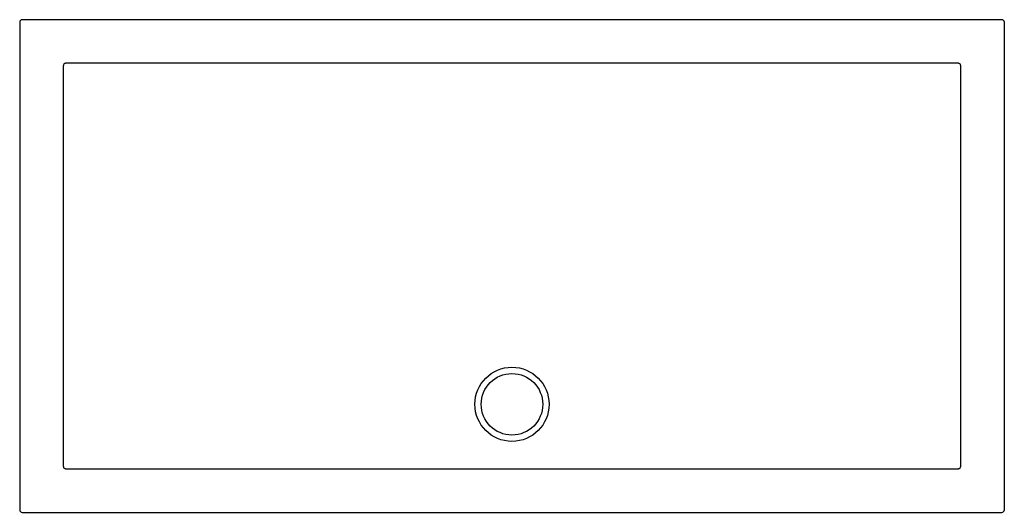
# Model space of a CAD drawing. Header units: millimetres. Extents: x 4622.89 to 4624.5, y 2705.23 to 2706.03.
import ezdxf

# ---------------------------------------------------------------- set-up
doc = ezdxf.new("R2010")
doc.units = ezdxf.units.MM
doc.layers.add('SANINDUSA', color=3, linetype='Continuous')

msp = doc.modelspace()

# ---------------------------------------------------------------- linework, layer by layer
at = {"layer": 'SANINDUSA'}
for p, q in [((4622.894, 2706.0266), (4622.894, 2705.2333)), ((4624.4913, 2706.0306), (4622.898, 2706.0306)), ((4624.4953, 2705.2333), (4624.4953, 2706.0266)), ((4622.898, 2705.2293), (4624.4913, 2705.2293))]:
    msp.add_line(p, q, dxfattribs=at)
at = {"layer": 'SANINDUSA', "flags": 128}
msp.add_lwpolyline([(4624.4243, 2705.405), (4624.4243, 2705.413), (4624.4243, 2705.445), (4624.4243, 2705.573), (4624.4243, 2705.9545)], dxfattribs=at)
at = {"layer": 'SANINDUSA'}
for radius in [0.0603, 0.05]:
    msp.add_circle((4623.6946, 2705.405), radius, dxfattribs=at)
for centre, major_axis in [((4622.898, 2706.0266), (-0.00283, 0.00283)), ((4624.4913, 2706.0266), (0.00283, 0.00283)), ((4622.898, 2705.2333), (-0.00283, -0.00283)), ((4624.4913, 2705.2333), (0.00283, -0.00283))]:
    msp.add_ellipse(centre, major_axis=major_axis, ratio=0.999695, start_param=5.497939, end_param=7.068431, dxfattribs=at)
for points, knots in [([(4622.9687, 2705.9596), (4622.9685, 2705.9596), (4622.9682, 2705.9596), (4622.9677, 2705.9595), (4622.9675, 2705.9594), (4622.9671, 2705.9592), (4622.9668, 2705.9591), (4622.9664, 2705.9589), (4622.9662, 2705.9587), (4622.9657, 2705.9582), (4622.9654, 2705.9578), (4622.9652, 2705.9571), (4622.9651, 2705.9569), (4622.965, 2705.9564), (4622.965, 2705.9561), (4622.965, 2705.9559)], [0, 0, 0, 0, 0.125, 0.125, 0.25, 0.25, 0.375, 0.375, 0.5, 0.5, 0.75, 0.75, 0.875, 0.875, 1, 1, 1, 1]), ([(4623.6946, 2705.9596), (4623.6343, 2705.9596), (4623.5739, 2705.9596), (4623.4531, 2705.9596), (4623.3927, 2705.9596), (4623.2116, 2705.9596), (4623.0908, 2705.9596), (4622.9701, 2705.9596)], [0, 0, 0, 0, 0.25, 0.25, 0.5, 0.5, 1, 1, 1, 1]), ([(4624.4192, 2705.9596), (4624.2985, 2705.9596), (4624.1777, 2705.9596), (4623.9966, 2705.9596), (4623.9362, 2705.9596), (4623.8154, 2705.9596), (4623.755, 2705.9596), (4623.6946, 2705.9596)], [0, 0, 0, 0, 0.5, 0.5, 0.75, 0.75, 1, 1, 1, 1]), ([(4624.4243, 2705.9559), (4624.4243, 2705.9561), (4624.4243, 2705.9564), (4624.4242, 2705.9569), (4624.4241, 2705.9571), (4624.4239, 2705.9575), (4624.4238, 2705.9578), (4624.4235, 2705.9582), (4624.4234, 2705.9584), (4624.4229, 2705.9589), (4624.4225, 2705.9591), (4624.4218, 2705.9594), (4624.4216, 2705.9595), (4624.4211, 2705.9596), (4624.4208, 2705.9596), (4624.4206, 2705.9596)], [0, 0, 0, 0, 0.125, 0.125, 0.25, 0.25, 0.375, 0.375, 0.5, 0.5, 0.75, 0.75, 0.875, 0.875, 1, 1, 1, 1]), ([(4622.965, 2705.304), (4622.965, 2705.3038), (4622.965, 2705.3035), (4622.9651, 2705.303), (4622.9652, 2705.3028), (4622.9654, 2705.3024), (4622.9655, 2705.3021), (4622.9657, 2705.3017), (4622.9659, 2705.3016), (4622.9664, 2705.301), (4622.9668, 2705.3008), (4622.9675, 2705.3005), (4622.9677, 2705.3004), (4622.9682, 2705.3003), (4622.9685, 2705.3003), (4622.9687, 2705.3003)], [0, 0, 0, 0, 0.125, 0.125, 0.25, 0.25, 0.375, 0.375, 0.5, 0.5, 0.75, 0.75, 0.875, 0.875, 1, 1, 1, 1]), ([(4622.9701, 2705.3003), (4623.0002, 2705.3003), (4623.0304, 2705.3003), (4623.0908, 2705.3002), (4623.121, 2705.3002), (4623.2116, 2705.3002), (4623.272, 2705.3002), (4623.3625, 2705.3002), (4623.3927, 2705.3002), (4623.4531, 2705.3002), (4623.4833, 2705.3002), (4623.5286, 2705.3002), (4623.5437, 2705.3002), (4623.5739, 2705.3002), (4623.589, 2705.3002), (4623.6116, 2705.3002), (4623.6192, 2705.3002), (4623.6343, 2705.3002), (4623.6418, 2705.3002), (4623.6569, 2705.3002), (4623.6644, 2705.3002), (4623.6795, 2705.3001), (4623.6871, 2705.3001), (4623.7022, 2705.3001), (4623.7097, 2705.3001), (4623.7248, 2705.3002), (4623.7324, 2705.3002), (4623.7475, 2705.3002), (4623.755, 2705.3002), (4623.7701, 2705.3002), (4623.7777, 2705.3002), (4623.8003, 2705.3002), (4623.8154, 2705.3002), (4623.8456, 2705.3002), (4623.8607, 2705.3002), (4623.906, 2705.3002), (4623.9362, 2705.3002), (4623.9966, 2705.3002), (4624.0267, 2705.3002), (4624.1173, 2705.3002), (4624.1777, 2705.3002), (4624.2683, 2705.3002), (4624.2985, 2705.3002), (4624.3588, 2705.3003), (4624.389, 2705.3003), (4624.4192, 2705.3003)], [0, 0, 0, 0, 0.0625, 0.0625, 0.125, 0.125, 0.25, 0.25, 0.3125, 0.3125, 0.375, 0.375, 0.40625, 0.40625, 0.4375, 0.4375, 0.453125, 0.453125, 0.46875, 0.46875, 0.484375, 0.484375, 0.5, 0.5, 0.515625, 0.515625, 0.53125, 0.53125, 0.546875, 0.546875, 0.5625, 0.5625, 0.59375, 0.59375, 0.625, 0.625, 0.6875, 0.6875, 0.75, 0.75, 0.875, 0.875, 0.9375, 0.9375, 1, 1, 1, 1]), ([(4624.4206, 2705.3003), (4624.4208, 2705.3003), (4624.4211, 2705.3003), (4624.4216, 2705.3004), (4624.4218, 2705.3005), (4624.4222, 2705.3007), (4624.4224, 2705.3008), (4624.4229, 2705.3011), (4624.423, 2705.3012), (4624.4236, 2705.3017), (4624.4238, 2705.3021), (4624.4241, 2705.3028), (4624.4242, 2705.303), (4624.4243, 2705.3035), (4624.4243, 2705.3038), (4624.4243, 2705.304)], [0, 0, 0, 0, 0.125, 0.125, 0.25, 0.25, 0.375, 0.375, 0.5, 0.5, 0.75, 0.75, 0.875, 0.875, 1, 1, 1, 1])]:
    msp.add_open_spline(points, degree=3, knots=knots, dxfattribs=at)
for points in [[(4622.965, 2705.9559), (4622.965, 2705.9554), (4622.965, 2705.955), (4622.965, 2705.9545)], [(4622.965, 2705.9545), (4622.965, 2705.7713), (4622.965, 2705.5881), (4622.965, 2705.405)], [(4622.9701, 2705.9596), (4622.9696, 2705.9596), (4622.9692, 2705.9596), (4622.9687, 2705.9596)], [(4624.4206, 2705.9596), (4624.4201, 2705.9596), (4624.4197, 2705.9596), (4624.4192, 2705.9596)], [(4624.4243, 2705.9545), (4624.4243, 2705.955), (4624.4243, 2705.9554), (4624.4243, 2705.9559)], [(4622.965, 2705.405), (4622.965, 2705.3718), (4622.965, 2705.3386), (4622.965, 2705.3054)], [(4624.4243, 2705.3054), (4624.4243, 2705.3386), (4624.4243, 2705.3718), (4624.4243, 2705.405)], [(4622.965, 2705.3054), (4622.965, 2705.3049), (4622.965, 2705.3045), (4622.965, 2705.304)], [(4622.9687, 2705.3003), (4622.9691, 2705.3003), (4622.9696, 2705.3003), (4622.9701, 2705.3003)], [(4624.4192, 2705.3003), (4624.4197, 2705.3003), (4624.4201, 2705.3003), (4624.4206, 2705.3003)], [(4624.4243, 2705.304), (4624.4243, 2705.3045), (4624.4243, 2705.3049), (4624.4243, 2705.3054)]]:
    msp.add_open_spline(points, degree=3, dxfattribs=at)

doc.saveas('drawing.dxf')
